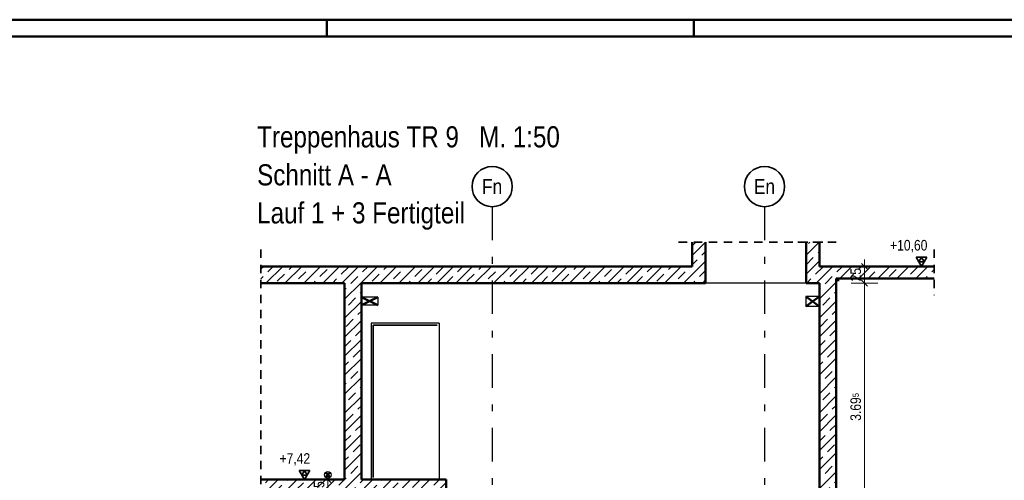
# Model space of a CAD drawing. Header units: millimetres. Extents: x 0 to 60.3, y -32.3 to 42.
# Tile 36 of 57: x 11.4 to 26.1, y 35.2 to 42. Entities that reach past the tile are written whole.
import ezdxf
from ezdxf.enums import TextEntityAlignment as Align

# ---------------------------------------------------------------- set-up
doc = ezdxf.new("R2010")
doc.units = ezdxf.units.MM
doc.linetypes.add('DASHDOTX2', pattern=[2, 1, -0.5, 0, -0.5])
doc.linetypes.add('HIDDEN', pattern=[0.375, 0.25, -0.125])
doc.layers.add('Achsen', color=7, linetype='Continuous', lineweight=20)
doc.layers.add('Schraffuren', color=7, linetype='Continuous', lineweight=20)
doc.styles.add('Arial Narrow', font='ARIALN.TTF')
doc.dimstyles.new('Arch_Strakon_dimstyle', dxfattribs={"dimtxt": 15.75, "dimasz": 1, "dimexe": 1.25, "dimexo": 0.0625, "dimgap": 1, "dimtad": 0, "dimdec": 4, "dimzin": 12, "dimdsep": 46, "dimtxsty": 'Arial Narrow', "dimblk": 'Arrowhead_Tick', "dimsah": 1, "dimcen": 0, "dimse1": 1, "dimse2": 1, "dimclrd": 6, "dimclrt": 2, "dimazin": 0, "dimtfac": 1, "dimtdec": 4, "dimtmove": 0, "dimatfit": 3, "dimldrblk": 'NONE', "dimfxl": 1, "dimtvp": 1, "dimtolj": 1, "dimtzin": 0, "dimlwd": 13, "dimarcsym": 2})
pattern_1 = [(45, (0, 0), (-0.14142136, 0.14142136), [0.15, -0.1]), (45, (-0.07071, 0.07071), (-0.14142136, 0.14142136), [])]

# ---------------------------------------------------------------- blocks, each defined once
blk = doc.blocks.new('Arrowhead_Tick')
at = {"color": 0, "linetype": 'Continuous', "lineweight": -2}
for p, q in [((0, 20), (0, -10)), ((-1, 0), (0, 0)), ((10, 0), (0, 0))]:
    blk.add_line(p, q, dxfattribs=at)
at = {"color": 2, "linetype": 'Continuous', "lineweight": 35}
blk.add_line((4.4, 4.4), (-4.4, -4.4), dxfattribs=at)
blk = doc.blocks.new('*D31')
at = {"color": 6, "linetype": 'Continuous', "lineweight": 13}
blk.add_line((23.993, 34.438), (23.993, 38.112), dxfattribs=at)
at = {"layer": 'Defpoints', "color": 0}
for p in [(23.32, 38.122), (23.993, 38.122), (23.32, 34.428)]:
    blk.add_point(p, dxfattribs=at)
at = {"color": 6, "lineweight": 13, "xscale": 0.01, "yscale": 0.01, "zscale": 0.01}
for p, rotation in [((23.993, 38.122), 89.99999999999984), ((23.993, 34.428), 269.9999999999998)]:
    blk.add_blockref('Arrowhead_Tick', p, dxfattribs=dict(at, rotation=rotation))
at = {"color": 2, "lineweight": -2, "insert": (23.862, 36.275), "char_height": 0.1575, "attachment_point": 5, "rotation": 90, "style": 'Arial Narrow'}
blk.add_mtext('\\A1;3.69{\\A1;\\H.6x;\\S5;}', dxfattribs=at)
blk = doc.blocks.new('_None')
blk = doc.blocks.new('*D32')
at = {"color": 6, "linetype": 'Continuous', "lineweight": 13}
blk.add_line((23.993, 38.132), (23.993, 38.362), dxfattribs=at)
at = {"layer": 'Defpoints', "color": 0}
for p in [(14.993, 38.372), (23.993, 38.372), (23.32, 38.122)]:
    blk.add_point(p, dxfattribs=at)
at = {"color": 6, "lineweight": 13, "xscale": 0.01, "yscale": 0.01, "zscale": 0.01}
for p, rotation in [((23.993, 38.372), 89.99999999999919), ((23.993, 38.122), 269.9999999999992)]:
    blk.add_blockref('Arrowhead_Tick', p, dxfattribs=dict(at, rotation=rotation))
at = {"color": 2, "lineweight": -2, "insert": (23.862, 38.247), "char_height": 0.1575, "attachment_point": 5, "rotation": 90, "style": 'Arial Narrow'}
blk.add_mtext('\\A1;25', dxfattribs=at)
blk = doc.blocks.new('*D55')
at = {"color": 6, "linetype": 'Continuous', "lineweight": 13}
blk.add_line((15.993, 34.952), (15.993, 35.182), dxfattribs=at)
at = {"layer": 'Defpoints', "color": 0}
for p in [(14.993, 35.192), (15.993, 35.192), (14.993, 34.942)]:
    blk.add_point(p, dxfattribs=at)
at = {"color": 6, "lineweight": 13, "xscale": 0.01, "yscale": 0.01, "zscale": 0.01}
for p, rotation in [((15.993, 35.192), 90), ((15.993, 34.942), 270)]:
    blk.add_blockref('Arrowhead_Tick', p, dxfattribs=dict(at, rotation=rotation))
at = {"color": 2, "lineweight": 35, "insert": (15.862, 35.067), "char_height": 0.1575, "attachment_point": 5, "rotation": 90, "style": 'Arial Narrow'}
blk.add_mtext('\\A1;25', dxfattribs=at)

msp = doc.modelspace()

# ---------------------------------------------------------------- hatches: boundary and pattern name
at = {"layer": 'Schraffuren', "lineweight": 13}
h = msp.add_hatch(dxfattribs=at)
h.set_pattern_fill('bB', color=6, scale=0.01, angle=45, style=0, pattern_type=2)
h.set_pattern_definition(pattern_1)
h.paths.add_polyline_path([(21.622057, 38.37151), (21.622057, 38.731816), (21.422057, 38.731816), (21.422057, 38.37151)])
h = msp.add_hatch(dxfattribs=at)
h.set_pattern_fill('bB', color=6, scale=0.01, angle=45, style=0, pattern_type=2)
h.set_pattern_definition(pattern_1)
h.paths.add_polyline_path([(23.322057, 38.37151), (23.322057, 38.731816), (23.122057, 38.731816), (23.122057, 38.37151)])
h = msp.add_hatch(dxfattribs=at)
h.set_pattern_fill('bB', color=6, scale=0.01, angle=45, style=0, pattern_type=2)
h.set_pattern_definition(pattern_1)
h.paths.add_polyline_path([(21.622057, 38.12151), (21.622057, 38.37151), (14.993314, 38.37151), (14.993314, 38.12151)])
h = msp.add_hatch(dxfattribs=at)
h.set_pattern_fill('bB', color=6, scale=0.01, angle=45, style=0, pattern_type=2)
h.set_pattern_definition(pattern_1)
h.paths.add_polyline_path([(23.56963, 38.19151), (25.033228, 38.19151), (25.033228, 38.37151), (23.122057, 38.37151), (23.122057, 38.12151), (23.56963, 38.12151)])
h = msp.add_hatch(dxfattribs=at)
h.set_pattern_fill('bB', color=6, scale=0.01, angle=45, style=0, pattern_type=2)
h.set_pattern_definition(pattern_1)
h.paths.add_polyline_path([(16.492393, 35.191516), (16.49239, 38.12151), (16.24239, 38.12151), (16.242393, 35.191516)])
h = msp.add_hatch(dxfattribs=at)
h.set_pattern_fill('bB', color=6, scale=0.01, angle=45, style=0, pattern_type=2)
h.set_pattern_definition(pattern_1)
h.paths.add_polyline_path([(23.31963, 35.19151), (23.56963, 35.19151), (23.56963, 38.12151), (23.31963, 38.12151)])
h = msp.add_hatch(dxfattribs=at)
h.set_pattern_fill('bB', color=6, scale=0.01, angle=45, style=0, pattern_type=2)
h.set_pattern_definition(pattern_1)
h.paths.add_polyline_path([(14.993314, 34.941516), (17.75463, 34.941516), (17.75463, 35.191516), (14.993314, 35.191516)])
h = msp.add_hatch(dxfattribs=at)
h.set_pattern_fill('bB', color=6, scale=0.01, angle=45, style=0, pattern_type=2)
h.set_pattern_definition(pattern_1)
h.paths.add_polyline_path([(23.319731, 34.941516), (23.56973, 34.941516), (23.56973, 35.191516), (23.319731, 35.191516)])

# ---------------------------------------------------------------- linework, layer by layer
at = {"color": 4, "linetype": 'Continuous', "lineweight": 50}
for p, q in [((59.45, 42.05), (0, 42.05)), ((59.2, 41.8), (1, 41.8)), ((21.422057, 38.731816), (21.422057, 38.37151)), ((21.622057, 38.731816), (21.622057, 38.37151)), ((23.122057, 38.731816), (23.122057, 38.37151)), ((23.322057, 38.731816), (23.322057, 38.37151)), ((21.422057, 38.37151), (14.993314, 38.37151)), ((21.622057, 38.37151), (21.622057, 38.12151)), ((23.122057, 38.37151), (23.122057, 38.12151)), ((25.033228, 38.37151), (23.322057, 38.37151)), ((25.033228, 38.19151), (23.56963, 38.19151)), ((23.56963, 38.19151), (23.56963, 38.12151)), ((16.24239, 38.12151), (14.993314, 38.12151)), ((16.242393, 38.12151), (16.242393, 35.191516)), ((21.622057, 38.12151), (16.49239, 38.12151)), ((16.492393, 38.12151), (16.492393, 35.191516)), ((23.31963, 38.12151), (23.122057, 38.12151)), ((23.31963, 38.12151), (23.31963, 35.19151)), ((23.56963, 38.12151), (23.56963, 35.19151)), ((16.24239, 35.19151), (14.993314, 35.19151)), ((17.75463, 35.19151), (16.49239, 35.19151)), ((17.75463, 35.191516), (17.75463, 34.941516)), ((23.31973, 35.19151), (23.31963, 35.19151)), ((23.319731, 35.191516), (23.319731, 34.941516)), ((23.56973, 35.19151), (23.56963, 35.19151)), ((23.56973, 35.191516), (23.56973, 34.941516))]:
    msp.add_line(p, q, dxfattribs=at)
at = {"color": 4, "linetype": 'Continuous', "lineweight": 50, "ltscale": 0.5}
for p, q in [((15.975, 42.05), (15.975, 41.8)), ((21.45, 42.05), (21.45, 41.8))]:
    msp.add_line(p, q, dxfattribs=at)
at = {"color": 2, "linetype": 'HIDDEN', "lineweight": 35, "ltscale": 0.5}
for p, q in [((14.993314, 38.62151), (14.993314, 34.691516)), ((23.372057, 38.731816), (21.172057, 38.731816)), ((23.572057, 38.731816), (22.872057, 38.731816)), ((25.033228, 38.62151), (25.033228, 37.94151))]:
    msp.add_line(p, q, dxfattribs=at)
at = {"color": 2, "linetype": 'Continuous', "lineweight": 35}
for p, q in [((24.842859, 38.37151), (24.764109, 38.507905)), ((24.764109, 38.507905), (24.921609, 38.507905)), ((24.803484, 38.439707), (24.842859, 38.507905)), ((24.921609, 38.507905), (24.842859, 38.37151)), ((24.842859, 38.507905), (24.882234, 38.439707)), ((24.882234, 38.439707), (24.803484, 38.439707)), ((15.642859, 35.191516), (15.564109, 35.327911)), ((15.564109, 35.327911), (15.721609, 35.327911)), ((15.603484, 35.259713), (15.642859, 35.327911)), ((15.682234, 35.259713), (15.603484, 35.259713)), ((15.721609, 35.327911), (15.642859, 35.191516)), ((15.642859, 35.327911), (15.682234, 35.259713))]:
    msp.add_line(p, q, dxfattribs=at)
at = {"color": 3, "linetype": 'Continuous', "lineweight": 25}
for p, q in [((24.921609, 38.37151), (24.293184, 38.37151)), ((15.721609, 35.191516), (15.192409, 35.191516))]:
    msp.add_line(p, q, dxfattribs=at)
at = {"color": 9, "linetype": 'Continuous', "lineweight": 0}
for centre in [(14.993314, 35.191516), (23.31963, 35.19151)]:
    msp.add_circle(centre, 0.00111, dxfattribs=at)
at = {"layer": 'Achsen', "color": 3, "linetype": 'DASHDOTX2', "lineweight": 25, "ltscale": 0.5}
for p, q in [((18.442341, 39.261429), (18.442341, 26.649597)), ((22.502341, 39.261429), (22.502341, 26.649597))]:
    msp.add_line(p, q, dxfattribs=at)
at = {"layer": 'Achsen', "color": 4, "linetype": 'Continuous', "lineweight": 50}
for p, q in [((23.602106, 38.19151), (23.602106, 38.15151)), ((16.73992, 37.791516), (16.492393, 37.910329)), ((16.61492, 37.851516), (16.73992, 37.911516)), ((23.31963, 37.771585), (23.119731, 37.92151)), ((23.219731, 37.84651), (23.31963, 37.921434)), ((16.492393, 37.792703), (16.61492, 37.851516)), ((23.119731, 37.77151), (23.219731, 37.84651)), ((16.027744, 35.226154), (15.957034, 35.296865)), ((15.957034, 35.226154), (15.992389, 35.26151)), ((15.992389, 35.26151), (16.027744, 35.296865))]:
    msp.add_line(p, q, dxfattribs=at)
at = {"layer": 'Achsen', "color": 3, "linetype": 'Continuous', "lineweight": 25}
for p, q in [((23.122057, 38.12151), (21.622057, 38.12151)), ((16.73992, 37.911516), (16.492393, 37.911516)), ((16.73992, 37.911516), (16.73992, 37.791516)), ((23.31963, 37.92151), (23.119731, 37.92151)), ((23.119731, 37.92151), (23.119731, 37.77151)), ((16.73992, 37.791516), (16.492393, 37.791516)), ((23.31963, 37.77151), (23.119731, 37.77151)), ((17.650043, 37.52651), (16.640043, 37.52651)), ((16.640043, 37.52651), (16.640043, 35.19151)), ((17.650043, 37.52651), (17.650043, 35.19151))]:
    msp.add_line(p, q, dxfattribs=at)
at = {"layer": 'Achsen', "color": 2, "linetype": 'Continuous', "lineweight": 35}
for p, q in [((17.620043, 37.49651), (16.670043, 37.49651)), ((16.670043, 37.49651), (16.670043, 35.22151))]:
    msp.add_line(p, q, dxfattribs=at)
for centre in [(18.442341, 39.561429), (22.502341, 39.561429)]:
    msp.add_circle(centre, 0.3, dxfattribs=at)
at = {"layer": 'Achsen', "color": 3, "linetype": 'Continuous', "lineweight": 25}
msp.add_circle((15.992389, 35.26151), 0.05, dxfattribs=at)

# ---------------------------------------------------------------- texts
at = {"color": 1, "lineweight": 70, "style": 'Arial Narrow'}
for s, p in [('Treppenhaus TR 9   M. 1:50', (14.938531, 40.145721)), ('Schnitt A - A', (14.938531, 39.578721)), ('Lauf 1 + 3 Fertigteil', (14.938531, 39.011721))]:
    msp.add_text(s, height=0.315, dxfattribs=at).set_placement(p)
at = {"color": 2, "lineweight": 35, "char_height": 0.1575, "attachment_point": 1, "line_spacing_factor": 0.9, "style": 'Arial Narrow'}
for s, insert in [(' +10,60', (24.323109, 38.76526)), (' +7,42', (15.222334, 35.585266))]:
    msp.add_mtext(s, dxfattribs=dict(at, insert=insert))
at = {"layer": 'Achsen', "color": 4, "lineweight": 50, "style": 'Arial Narrow'}
for s, p in [('Fn', (18.441514, 39.561429)), ('En', (22.501514, 39.561429))]:
    msp.add_text(s, height=0.225, dxfattribs=at).set_placement(p, align=Align.MIDDLE_CENTER)

# ---------------------------------------------------------------- dimensions: what is measured, and where the dimension line sits
at = {"lineweight": -2}
for base, p1, p2, text, picture, middle in [((23.992859, 38.37151), (23.31963, 38.12151), (14.993314, 38.37151), '25', '*D32', (23.992859, 38.24651)), ((23.992859, 38.12151), (23.31963, 34.427542), (23.31963, 38.12151), '3.69{\\A1;\\H.6x;\\S5;}', '*D31', (23.992859, 36.274526))]:
    dim = msp.add_linear_dim(base=base, p1=p1, p2=p2, angle=90, text=text, dimstyle='Arch_Strakon_dimstyle', override={"dimscale": 0.01, "dimtxt": 15.75, "dimasz": 1, "dimgap": 5, "dimtad": 1, "dimjust": 0, "dimtih": 0, "dimtoh": 0, "dimdec": 5, "dimdsep": 46, "dimtxsty": 'Arial Narrow', "dimclrd": 6, "dimclrt": 2, "dimtix": 1, "dimtofl": 255, "dimtmove": 0, "dimatfit": 2, "dimfxl": 0, "dimfxlon": 0, "dimtvp": 31.746032, "dimlwd": 13}, dxfattribs=at)
    dim.commit()
    dim.dimension.update_dxf_attribs({"geometry": picture, "text_midpoint": middle, "dimtype": 160})
at = {"lineweight": 35}
dim = msp.add_linear_dim(base=(15.992859, 35.191516), p1=(14.993314, 34.941516), p2=(14.993314, 35.191516), angle=90, text='25', dimstyle='Arch_Strakon_dimstyle', override={"dimscale": 0.01, "dimtxt": 15.75, "dimasz": 1, "dimgap": 5, "dimtad": 1, "dimjust": 0, "dimtih": 0, "dimtoh": 0, "dimdec": 2, "dimdsep": 46, "dimtxsty": 'Arial Narrow', "dimclrd": 6, "dimclrt": 2, "dimtix": 1, "dimtofl": 255, "dimtmove": 0, "dimatfit": 2, "dimfxl": 0, "dimfxlon": 0, "dimtvp": 31.746032, "dimlwd": 13}, dxfattribs=at)
dim.commit()
dim.dimension.update_dxf_attribs({"geometry": '*D55', "text_midpoint": (15.992859, 35.066516), "dimtype": 160})

doc.saveas('drawing.dxf')
